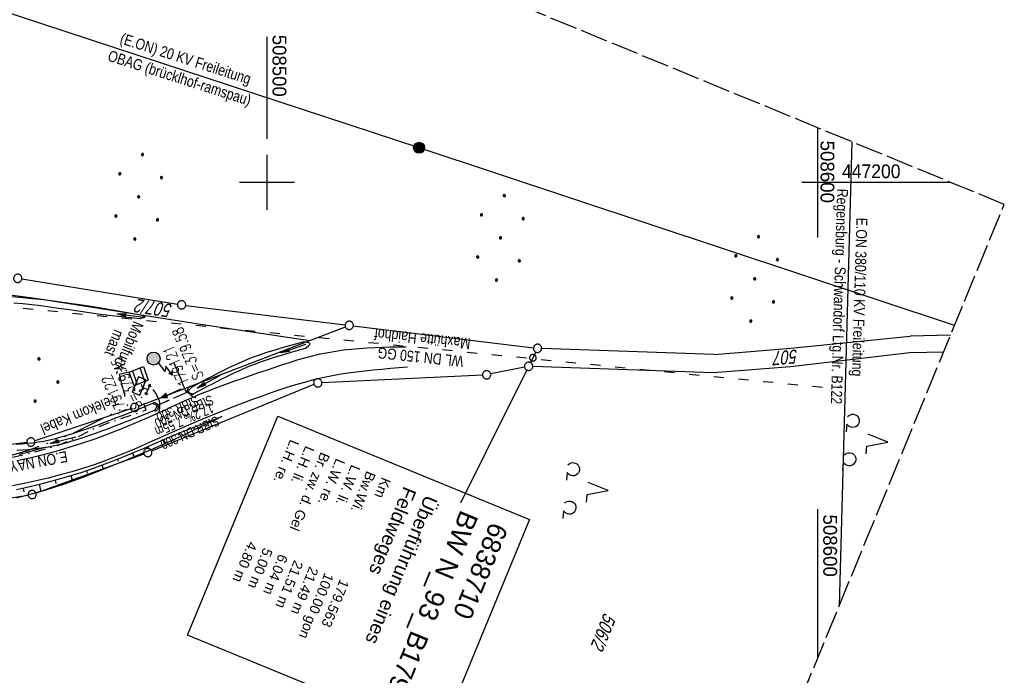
# Model space of a CAD drawing. Extents: x 507875 to 508634, y 446340 to 447363.
# Tile 70 of 71: x 508455 to 508634, y 447110 to 447230. Entities that reach past the tile are written whole.
import ezdxf
from ezdxf.enums import TextEntityAlignment as Align

# ---------------------------------------------------------------- set-up
doc = ezdxf.new("R2010")
doc.units = 0
doc.header["$LTSCALE"] = 10
doc.header["$MEASUREMENT"] = 0
for name, pattern in [('ACAD_ISO03W100', [30, 12, -18]), ('ACAD_ISO14W100', [25.5, 12, -3, 0.5, -3, 0.5, -3, 0.5, -3]), ('AUSGEZOGEN', [0]), ('LT00', [0]), ('LT08', [0.42, 0.2, -0.1, 0.02, -0.1]), ('LT12', [0.4, 0.3, -0.1]), ('LT14', [0.6, 0.5, -0.1]), ('STRICHLINIE2', [0.375, 0.25, -0.125])]:
    doc.linetypes.add(name, pattern=pattern)
doc.layers.get('0').update_dxf_attribs({"linetype": 'LT00'})
for name, color, linetype in [('--EK_FBR', 250, 'LT00'), ('--EK_Halt-Pfeil', 4, 'LT00'), ('--EK_Haltung', 7, 'STRICHLINIE2'), ('--EK_Haltung-Text', 140, 'LT00'), ('--EK_Schacht-Text', 5, 'LT00'), ('--EL_Halt-Pfeil', 4, 'LT00'), ('--EL_Haltung', 182, 'STRICHLINIE2'), ('--EL_Haltung-Text', 182, 'LT00'), ('BW_TEXT_B', 20, 'AUSGEZOGEN'), ('DFK_BEBAUUNG', 250, 'LT00'), ('DFK_FLUR_NR', 250, 'LT00'), ('DFK_GZPKT', 250, 'LT00'), ('DFK_KATASTER', 250, 'LT00'), ('DFK_NUTZUNG', 250, 'LT00'), ('DFK_VERMPKT', 252, 'LT00'), ('DL', 182, 'LT12'), ('DL_PFEIL', 201, 'LT00'), ('DL_TEXT', 182, 'LT00'), ('FUNKMAST', 80, 'LT00'), ('PFEIL', 140, 'AUSGEZOGEN'), ('STROM_FREILTG', 80, 'STROMFREILEITUNG'), ('STROM_TEXT', 80, 'Continuous'), ('STROM_UNTER', 80, 'LT08'), ('TELEKOM', 210, 'ACAD_ISO14W100'), ('TELEKOM_TEXT', 210, 'Continuous'), ('V126_RASTER', 250, 'LT00'), ('V127_AFBR_BAB', 250, 'LT00'), ('V127_BOESCH', 250, 'LT00'), ('V127_BOSCHUNG', 250, 'LT00'), ('V127_EINFAHRT', 250, 'LT00'), ('V127_GEBAUDE', 250, 'LT00'), ('V127_GRABEN', 250, 'LT00'), ('V127_RASTER', 250, 'LT00'), ('V127_SCHRAFF', 254, 'LT00'), ('V127_STROM', 80, 'LT00'), ('V127_UK_DURCH', 182, 'LT00'), ('WASSERLTG', 130, 'ACAD_ISO03W100'), ('WASSERLTG_TEXT', 130, 'Continuous')]:
    doc.layers.add(name, color=color, linetype=linetype)
doc.layers.add('-BLATT_127-RAND', color=7, linetype='LT14', plot=False)
doc.styles.add('Beschrift', font='ARIAL.TTF')
doc.styles.add('Haltungsbeschriftung', font='ARIAL.TTF', dxfattribs={"width": 0.75})
doc.styles.add('schachtbeschriftung', font='romans.shx', dxfattribs={"width": 0.75, "height": 2})
doc.styles.get("Standard").update_dxf_attribs({"font": 'ARIAL.TTF'})
doc.styles.add('Strom', font='txt-alt.shx')
doc.styles.add('Versorgungsltg', font='ARIAL.TTF', dxfattribs={"width": 0.8, "height": 2})
doc.linetypes.add('STROMFREILEITUNG', pattern='A,12.7,-5.5,["xx",Strom,S=2.5,R=0,X=-2.6,Y=-0.85],-4.35', length=22.55)

# ---------------------------------------------------------------- blocks, each defined once
blk = doc.blocks.new('SYMB0001')
at = {"color": 0, "linetype": 'ByBlock'}
for p, q in [((-0.015712, 0), (0.010166, 0.012015)), ((0, -0.021257), (-0.015712, 0)), ((0.010166, 0.012015), (0, -0.021257))]:
    blk.add_line(p, q, dxfattribs=at)
blk = doc.blocks.new('SYMB7010')
at = {"color": 0, "linetype": 'ByBlock'}
for points in [[(-0.031408, 0.499213), (-0.093728, 0.49134), (-0.15457, 0.475719), (-0.212975, 0.452595), (-0.268021, 0.422333), (-0.31884, 0.385411), (-0.36463, 0.342411), (-0.40467, 0.29401), (-0.438329, 0.240973), (-0.465074, 0.184136), (-0.484486, 0.124395), (-0.496256, 0.062692), (-0.5002, 0)], [(-0.5002, 0), (-0.496256, -0.062692), (-0.484486, -0.124395), (-0.465075, -0.184136), (-0.438329, -0.240973), (-0.404671, -0.29401), (-0.36463, -0.342411), (-0.31884, -0.385411), (-0.268021, -0.422333), (-0.212975, -0.452595), (-0.154571, -0.475719), (-0.093728, -0.49134), (-0.031408, -0.499213), (0.031408, -0.499213)], [(0.5002, 0), (0.496256, 0.062692), (0.484485, 0.124395), (0.465074, 0.184136), (0.438329, 0.240973), (0.40467, 0.29401), (0.36463, 0.342411), (0.31884, 0.385411), (0.268021, 0.422333), (0.212975, 0.452595), (0.15457, 0.475719), (0.093728, 0.49134), (0.031408, 0.499213), (-0.031408, 0.499213)], [(0.031408, -0.499213), (0.093728, -0.491341), (0.15457, -0.475719), (0.212975, -0.452595), (0.268021, -0.422333), (0.31884, -0.385411), (0.36463, -0.342411), (0.404671, -0.294011), (0.438329, -0.240974), (0.465075, -0.184136), (0.484486, -0.124395), (0.496256, -0.062692), (0.500201, 0)]]:
    blk.add_lwpolyline(points, dxfattribs=at)
blk = doc.blocks.new('Ackerland7')
at = {"layer": 'DFK_NUTZUNG', "color": 0, "linetype": 'ByBlock'}
for p, q in [((-4, 3.93), (-4, 3.67)), ((-3.95, 3.63), (-3.95, 3.97)), ((-3.9, 3.99), (-3.9, 3.61)), ((-3.85, 3.6), (-3.85, 4)), ((-3.8, 3.99), (-3.8, 3.61)), ((-3.75, 3.63), (-3.75, 3.97)), ((-3.7, 3.93), (-3.7, 3.67)), ((-3.65, 3.8), (-3.65, 3.8)), ((3.7, 3.93), (3.7, 3.67)), ((3.75, 3.63), (3.75, 3.97)), ((3.8, 3.99), (3.8, 3.61)), ((3.85, 3.6), (3.85, 4)), ((3.9, 3.99), (3.9, 3.61)), ((3.95, 3.63), (3.95, 3.97)), ((4, 3.93), (4, 3.67)), ((4.05, 3.8), (4.05, 3.8)), ((-7.85, 0.13), (-7.85, -0.13)), ((-7.8, -0.17), (-7.8, 0.17)), ((-7.75, 0.19), (-7.75, -0.19)), ((-7.7, -0.2), (-7.7, 0.2)), ((-7.65, 0.19), (-7.65, -0.19)), ((-7.6, -0.17), (-7.6, 0.17)), ((-7.55, 0.13), (-7.55, -0.13)), ((-7.5, 0), (-7.5, 0)), ((-0.15, 0.13), (-0.15, -0.13)), ((-0.1, -0.17), (-0.1, 0.17)), ((-0.05, 0.19), (-0.05, -0.19)), ((0, -0.2), (0, 0.2)), ((0.05, 0.19), (0.05, -0.19)), ((0.1, -0.17), (0.1, 0.17)), ((0.15, 0.13), (0.15, -0.13)), ((0.2, 0), (0.2, 0)), ((7.55, 0.13), (7.55, -0.13)), ((7.6, -0.17), (7.6, 0.17)), ((7.65, 0.19), (7.65, -0.19)), ((7.7, -0.2), (7.7, 0.2)), ((7.75, 0.19), (7.75, -0.19)), ((7.8, -0.17), (7.8, 0.17)), ((7.85, 0.13), (7.85, -0.13)), ((7.9, 0), (7.9, 0)), ((-4, -3.67), (-4, -3.93)), ((-3.95, -3.97), (-3.95, -3.63)), ((-3.9, -3.61), (-3.9, -3.99)), ((-3.85, -4), (-3.85, -3.6)), ((-3.8, -3.61), (-3.8, -3.99)), ((-3.75, -3.97), (-3.75, -3.63)), ((-3.7, -3.67), (-3.7, -3.93)), ((-3.65, -3.8), (-3.65, -3.8)), ((3.7, -3.67), (3.7, -3.93)), ((3.75, -3.97), (3.75, -3.63)), ((3.8, -3.61), (3.8, -3.99)), ((3.85, -4), (3.85, -3.6)), ((3.9, -3.61), (3.9, -3.99)), ((3.95, -3.97), (3.95, -3.63)), ((4, -3.67), (4, -3.93)), ((4.05, -3.8), (4.05, -3.8))]:
    blk.add_line(p, q, dxfattribs=at)
for points in [[(-3.65, 3.8), (-3.67, 3.89), (-3.73, 3.96), (-3.81, 3.99), (-3.89, 3.99), (-3.97, 3.96), (-4.03, 3.89), (-4.05, 3.8), (-4.03, 3.71), (-3.97, 3.64), (-3.89, 3.6), (-3.81, 3.6), (-3.73, 3.64), (-3.67, 3.71), (-3.65, 3.8)], [(4.05, 3.8), (4.03, 3.89), (3.97, 3.96), (3.89, 3.99), (3.81, 3.99), (3.73, 3.96), (3.67, 3.89), (3.65, 3.8), (3.67, 3.71), (3.73, 3.64), (3.81, 3.61), (3.89, 3.61), (3.97, 3.64), (4.03, 3.71), (4.05, 3.8)], [(-7.5, 0), (-7.52, 0.09), (-7.58, 0.16), (-7.66, 0.19), (-7.74, 0.19), (-7.82, 0.16), (-7.88, 0.09), (-7.9, 0)], [(0.2, 0), (0.18, 0.09), (0.12, 0.16), (0.04, 0.19), (-0.04, 0.19), (-0.12, 0.16), (-0.18, 0.09), (-0.2, 0)], [(-0.2, 0), (-0.18, -0.09), (-0.12, -0.16), (-0.04, -0.19), (0.04, -0.19), (0.12, -0.16), (0.18, -0.09), (0.2, 0)], [(7.9, 0), (7.88, 0.09), (7.82, 0.16), (7.74, 0.19), (7.66, 0.19), (7.58, 0.16), (7.52, 0.09), (7.5, 0)], [(7.5, 0), (7.52, -0.09), (7.58, -0.16), (7.66, -0.19), (7.74, -0.19), (7.82, -0.16), (7.88, -0.09), (7.9, 0)], [(-7.9, 0), (-7.88, -0.09), (-7.82, -0.16), (-7.74, -0.19), (-7.66, -0.19), (-7.58, -0.16), (-7.52, -0.09), (-7.5, 0)], [(-3.65, -3.8), (-3.67, -3.71), (-3.73, -3.64), (-3.81, -3.61), (-3.89, -3.61), (-3.97, -3.64), (-4.03, -3.71), (-4.05, -3.8), (-4.03, -3.89), (-3.97, -3.96), (-3.89, -3.99), (-3.81, -3.99), (-3.73, -3.96), (-3.67, -3.89), (-3.65, -3.8)], [(4.05, -3.8), (4.03, -3.71), (3.97, -3.64), (3.89, -3.61), (3.81, -3.61), (3.73, -3.64), (3.67, -3.71), (3.65, -3.8), (3.67, -3.89), (3.73, -3.96), (3.81, -3.99), (3.89, -3.99), (3.97, -3.96), (4.03, -3.89), (4.05, -3.8)]]:
    blk.add_lwpolyline(points, dxfattribs=at)
blk = doc.blocks.new('Ackerland3')
at = {"layer": 'DFK_NUTZUNG', "color": 0, "linetype": 'ByBlock'}
for p, q in [((-0.15, 2.66), (-0.15, 2.4)), ((-0.1, 2.36), (-0.1, 2.7)), ((-0.05, 2.72), (-0.05, 2.34)), ((0, 2.33), (0, 2.73)), ((0.05, 2.72), (0.05, 2.34)), ((0.1, 2.36), (0.1, 2.7)), ((0.15, 2.66), (0.15, 2.4)), ((0.2, 2.53), (0.2, 2.53)), ((-4, -1.14), (-4, -1.4)), ((-3.95, -1.44), (-3.95, -1.1)), ((-3.9, -1.07), (-3.9, -1.46)), ((-3.85, -1.46), (-3.85, -1.07)), ((-3.8, -1.07), (-3.8, -1.46)), ((-3.75, -1.44), (-3.75, -1.1)), ((-3.7, -1.14), (-3.7, -1.4)), ((-3.65, -1.27), (-3.65, -1.26)), ((3.7, -1.14), (3.7, -1.4)), ((3.75, -1.44), (3.75, -1.1)), ((3.8, -1.07), (3.8, -1.46)), ((3.85, -1.46), (3.85, -1.07)), ((3.9, -1.07), (3.9, -1.46)), ((3.95, -1.44), (3.95, -1.1)), ((4, -1.14), (4, -1.4)), ((4.05, -1.27), (4.05, -1.26))]:
    blk.add_line(p, q, dxfattribs=at)
for points in [[(0.2, 2.53), (0.18, 2.62), (0.12, 2.69), (0.04, 2.73), (-0.04, 2.73), (-0.12, 2.69), (-0.18, 2.62), (-0.2, 2.53), (-0.18, 2.45), (-0.12, 2.38), (-0.04, 2.34), (0.04, 2.34), (0.12, 2.38), (0.18, 2.45), (0.2, 2.53)], [(-3.65, -1.27), (-3.67, -1.18), (-3.73, -1.11), (-3.81, -1.07), (-3.89, -1.07), (-3.97, -1.11), (-4.03, -1.18), (-4.05, -1.27)], [(-4.05, -1.27), (-4.03, -1.35), (-3.97, -1.42), (-3.89, -1.46), (-3.81, -1.46), (-3.73, -1.42), (-3.67, -1.35), (-3.65, -1.27)], [(4.05, -1.27), (4.03, -1.18), (3.97, -1.11), (3.89, -1.07), (3.81, -1.07), (3.73, -1.11), (3.67, -1.18), (3.65, -1.27)], [(3.65, -1.27), (3.67, -1.35), (3.73, -1.42), (3.81, -1.46), (3.89, -1.46), (3.97, -1.42), (4.03, -1.35), (4.05, -1.27)]]:
    blk.add_lwpolyline(points, dxfattribs=at)
blk = doc.blocks.new('SYMB7201')
at = {"color": 0, "linetype": 'ByBlock'}
for p, q in [((0, 0.385), (-0.11, 0.015)), ((-0.255, -0.385), (-0.115, -0.385)), ((0.445, -0.385), (0.585, -0.385))]:
    blk.add_line(p, q, dxfattribs=at)
for points in [[(0.25, 0.015), (0.11, 0.015), (0, 0.385)], [(-0.393816, -0.383308), (-0.416239, -0.362945), (-0.432849, -0.337617), (-0.442589, -0.308936), (-0.444836, -0.27873), (-0.439449, -0.248923), (-0.426769, -0.221415), (-0.407606, -0.197958), (-0.38318, -0.180047), (-0.355047, -0.168823), (-0.325, -0.165), (-0.294953, -0.168823), (-0.26682, -0.180047), (-0.242394, -0.197959), (-0.223231, -0.221415), (-0.210551, -0.248923), (-0.205164, -0.27873), (-0.207411, -0.308936), (-0.21715, -0.337617), (-0.233761, -0.362945), (-0.256184, -0.383308)], [(0.306185, -0.383308), (0.283761, -0.362945), (0.267151, -0.337617), (0.257411, -0.308936), (0.255164, -0.27873), (0.260552, -0.248923), (0.273231, -0.221415), (0.292394, -0.197958), (0.31682, -0.180047), (0.344953, -0.168823), (0.375, -0.165), (0.405047, -0.168823), (0.43318, -0.180047), (0.457606, -0.197959), (0.476769, -0.221415), (0.489449, -0.248923), (0.494836, -0.27873), (0.492589, -0.308936), (0.48285, -0.337617), (0.466239, -0.362945), (0.443816, -0.383308)]]:
    blk.add_lwpolyline(points, dxfattribs=at)
blk = doc.blocks.new('Pfreil3')
at = {"layer": 'PFEIL'}
blk.add_hatch(color=256, dxfattribs=at).paths.add_polyline_path([(-1.55, 0.27), (-1.55, -0.27), (0, 0)])
for p, q in [((-1.55, 0), (-4.83, 0)), ((-1.55, -0.27), (-1.55, 0.27)), ((-1.55, 0.27), (0, 0)), ((0, 0), (-1.55, -0.27))]:
    blk.add_line(p, q, dxfattribs=at)
blk = doc.blocks.new('SYMB1107')
at = {"color": 0, "linetype": 'ByBlock'}
for points in [[(-0.2, 0), (-0.196157, 0.039018), (-0.184776, 0.076537), (-0.166294, 0.111114), (-0.141421, 0.141421), (-0.111114, 0.166294), (-0.076537, 0.184776), (-0.039018, 0.196157), (0, 0.2)], [(0, 0.2), (0.039018, 0.196157), (0.076537, 0.184776), (0.111114, 0.166294), (0.141421, 0.141421), (0.166294, 0.111114), (0.184776, 0.076537), (0.196157, 0.039018), (0.2, 0)]]:
    blk.add_lwpolyline(points, dxfattribs=at)
blk = doc.blocks.new('SYMB0702')
at = {"color": 0, "linetype": 'ByBlock'}
for p, q in [((0.071716, 0.203284), (0.071716, 0.146716)), ((0.1, 0.175), (-0.1, 0.175)), ((0, 0.075), (0, 0.175))]:
    blk.add_line(p, q, dxfattribs=at)
for points in [[(-0.071716, 0.203284), (-0.1, 0.175), (-0.071716, 0.146716), (-0.071716, 0.203284)], [(0.071716, 0.203284), (0.1, 0.175), (0.071716, 0.146716)], [(0.15, 0.075), (-0.15, 0.075), (-0.15, -0.075), (0.15, -0.075), (0.15, 0.075)]]:
    blk.add_lwpolyline(points, dxfattribs=at)
blk = doc.blocks.new('SYMB0070')
at = {"color": 0, "linetype": 'ByBlock'}
for p, q in [((-0.5, 0), (0.2, 0)), ((0.5, 0), (0.2, 0.1)), ((0.2, 0.1), (0.2, 0)), ((0.468, 0), (0.21, 0.086)), ((0.21, 0.086), (0.21, -0.086)), ((0.21, -0.086), (0.468, 0)), ((0.22, -0.072), (0.437, 0)), ((0.23, -0.058), (0.405, 0)), ((0.24, -0.045), (0.374, 0)), ((0.342, 0), (0.25, 0.031)), ((0.25, 0.031), (0.25, -0.031)), ((0.25, -0.031), (0.342, 0)), ((0.26, -0.017), (0.31, 0)), ((0.27, -0.003), (0.279, 0))]:
    blk.add_line(p, q, dxfattribs=at)
for points in [[(0.2, 0), (0.2, -0.1), (0.5, 0)], [(0.437, 0), (0.22, 0.072), (0.22, -0.072)], [(0.405, 0), (0.23, 0.058), (0.23, -0.058)], [(0.374, 0), (0.24, 0.045), (0.24, -0.045)], [(0.31, 0), (0.26, 0.017), (0.26, -0.017)], [(0.279, 0), (0.27, 0.003), (0.27, -0.003)]]:
    blk.add_lwpolyline(points, dxfattribs=at)

msp = doc.modelspace()

# ---------------------------------------------------------------- hatches: boundary and pattern name
at = {"layer": 'FUNKMAST'}
msp.add_hatch(color=256, dxfattribs=at).paths.add_polyline_path([(508478.24, 447168, 1), (508480.6, 447168, 1)])
at = {"layer": 'STROM_TEXT'}
h = msp.add_hatch(color=256, dxfattribs=at)
edge = h.paths.add_edge_path()
edge.add_arc((508527.63, 447206.27), 1, 0, 360)

# ---------------------------------------------------------------- linework, layer by layer
at = {"layer": '--EK_FBR'}
for points in [[(508454.59, 447149.48), (508456.98, 447149.99), (508459.36, 447150.57), (508461.72, 447151.21), (508464.07, 447151.89), (508466.41, 447152.64), (508468.79, 447153.45), (508471.16, 447154.32), (508473.51, 447155.23), (508475.84, 447156.19), (508478.16, 447157.18), (508480.46, 447158.22), (508481.69, 447158.78), (508482.91, 447159.35), (508484.14, 447159.92), (508485.37, 447160.48), (508486.61, 447161.02), (508488.07, 447161.63), (508489.54, 447162.22), (508491.02, 447162.79), (508492.51, 447163.34), (508494.01, 447163.87), (508495.51, 447164.4), (508497.01, 447164.92), (508498.52, 447165.44), (508499.9, 447165.92), (508501.29, 447166.39), (508502.68, 447166.86), (508504.07, 447167.31), (508505.47, 447167.74), (508506.87, 447168.14), (508508.28, 447168.51), (508509.69, 447168.84), (508511.11, 447169.13), (508512.51, 447169.37), (508513.91, 447169.56), (508515.32, 447169.72), (508516.73, 447169.84), (508518.15, 447169.94), (508519.58, 447170.01), (508521, 447170.06), (508522.43, 447170.1), (508523.86, 447170.12), (508525.3, 447170.15)], [(508525.53, 447166.42), (508523.97, 447166.29), (508522.41, 447166.17), (508520.86, 447166.03), (508519.3, 447165.88), (508517.75, 447165.71), (508516.2, 447165.53), (508514.66, 447165.32), (508513.12, 447165.08), (508511.59, 447164.8), (508510.07, 447164.49), (508508.44, 447164.11), (508506.81, 447163.68), (508505.2, 447163.22), (508503.59, 447162.72), (508501.98, 447162.2), (508500.39, 447161.65), (508498.8, 447161.08), (508497.22, 447160.5), (508494.68, 447159.54), (508492.16, 447158.56), (508489.64, 447157.55), (508487.15, 447156.51), (508484.66, 447155.44), (508483.14, 447154.77), (508481.62, 447154.09), (508480.1, 447153.41), (508478.59, 447152.73), (508477.07, 447152.05), (508475.54, 447151.39), (508474.01, 447150.75), (508472.47, 447150.13), (508470.92, 447149.54), (508468.83, 447148.79), (508466.71, 447148.1), (508464.58, 447147.45), (508462.43, 447146.86), (508460.27, 447146.31), (508458.1, 447145.8), (508455.92, 447145.34), (508453.8, 447144.92)]]:
    msp.add_lwpolyline(points, dxfattribs=at)
at = {"layer": '--EK_Haltung'}
msp.add_line((508485.71, 447161.93), (508480.16, 447159.51), dxfattribs=at)
at = {"layer": '--EL_Haltung'}
msp.add_line((508485.71, 447161.93), (508480.16, 447159.51), dxfattribs=at)
at = {"layer": '-BLATT_127-RAND'}
msp.add_lwpolyline([(508226.91, 447363.29), (507875.2, 446507.77), (508282.15, 446340.47), (508633.86, 447195.99), (508226.91, 447363.29)], dxfattribs=at)
at = {"layer": 'DFK_KATASTER'}
for p, q in [((508455.5, 447182.45), (508483.76, 447177.87)), ((508449.99, 447180.01), (508457.94, 447178.95)), ((508457.94, 447178.95), (508488.37, 447174.21)), ((508485.25, 447177.66), (508514.2, 447174.13)), ((508488.37, 447174.21), (508507.78, 447171.3)), ((508507.78, 447171.3), (508514.24, 447173.77)), ((508515.68, 447173.95), (508548.38, 447169.95)), ((508595.09, 447169.91), (508616.77, 447172.04)), ((508624.1, 447172.23), (508616.77, 447172.04)), ((508476.68, 447159.38), (508507.78, 447171.3)), ((508548.79, 447169.19), (508547.83, 447167.27)), ((508581.17, 447168.73), (508549.87, 447169.83)), ((508581.17, 447168.73), (508595.09, 447169.91)), ((508616.73, 447169.04), (508595.04, 447166.51)), ((508622.83, 447169.14), (508616.73, 447169.04)), ((508581.06, 447165.43), (508548.25, 447166.57)), ((508539.13, 447165.01), (508509.98, 447163.61)), ((508547.17, 447165.93), (508515.98, 447103.26)), ((508546.77, 447166.45), (508540.62, 447165.2)), ((508595.04, 447166.51), (508581.06, 447165.43)), ((508508.54, 447163.3), (508479.05, 447151.21)), ((508475.27, 447158.87), (508457.85, 447153.08)), ((508456.4, 447152.76), (508445.47, 447151.45)), ((508477.66, 447150.67), (508458.08, 447143.58)), ((508420.5, 447137.55), (508456.63, 447143.2))]:
    msp.add_line(p, q, dxfattribs=at)
at = {"layer": 'DL'}
msp.add_line((508485.71, 447161.93), (508480.16, 447159.51), dxfattribs=at)
at = {"layer": 'FUNKMAST', "flags": 128}
msp.add_lwpolyline([(508482.83, 447164.99), (508481.65, 447166.6), (508481.5, 447165.63), (508480.32, 447167.24)], dxfattribs=at)
at = {"layer": 'FUNKMAST'}
msp.add_lwpolyline([(508482.7, 447165.65), (508482.83, 447164.99), (508482.21, 447165.31)], dxfattribs=at)
msp.add_circle((508479.42, 447168), 1.18, dxfattribs=at)
at = {"layer": 'STROM_FREILTG', "ltscale": 0.05, "flags": 128}
for points in [[(508624.83, 447174.02), (508527.63, 447206.27), (508356.7, 447262.52), (508221.87, 447260.75)], [(508603.93, 447123.17), (508606.24, 447207.35)]]:
    msp.add_lwpolyline(points, dxfattribs=at)
at = {"layer": 'STROM_TEXT'}
msp.add_circle((508527.63, 447206.27), 1, dxfattribs=at)
at = {"layer": 'STROM_UNTER', "flags": 128}
msp.add_lwpolyline([(508477.17, 447163.36), (508477.55, 447162.41), (508476.8, 447162.19), (508478, 447158.65), (508476.66, 447158.12), (508471.15, 447156.28), (508468.81, 447155.36), (508465.86, 447153.83), (508462.24, 447152.27), (508457.45, 447150.91), (508454.12, 447150.12), (508450.03, 447149.44), (508446.69, 447148.91), (508445.1, 447148.8), (508443.43, 447148.81), (508441.98, 447149), (508440.98, 447149.3), (508439.99, 447149.74), (508439.13, 447150.28), (508438.53, 447151.07), (508437.55, 447153.07), (508436.17, 447157.08), (508435.58, 447159.57), (508435.17, 447160.62), (508433.6, 447164), (508433.36, 447165.25), (508433.39, 447167.22), (508433.7, 447169.94), (508434.02, 447175.32), (508433.99, 447176.73), (508433.58, 447177.6), (508432.69, 447178.21), (508431.65, 447178.58), (508428.24, 447179.36), (508416.17, 447179.7), (508379.48, 447179.68), (508375.41, 447166.52), (508370.87, 447167.9), (508362.45, 447168.38), (508358.87, 447169.51), (508362.37, 447176.21), (508362.37, 447177.73), (508361.56, 447177.68), (508361.5, 447176.07), (508361.06, 447175.47), (508344.02, 447182.44), (508343.22, 447182.57), (508340.74, 447186.94), (508326.29, 447214.2), (508322.95, 447217.37), (508315.8, 447217.98), (508316.1, 447224.02)], dxfattribs=at)
at = {"layer": 'TELEKOM', "ltscale": 0.05, "flags": 128}
msp.add_lwpolyline([(508474.98, 447165.55), (508473.17, 447165.08), (508474.67, 447159.36), (508464.67, 447154.33), (508456.66, 447151.28), (508453.54, 447150.41), (508444.6, 447148.8), (508441.98, 447149), (508439.15, 447149.48), (508437.85, 447150.28), (508435.95, 447153.68), (508433.95, 447160.48), (508432.25, 447163.98), (508431.95, 447165.28), (508432.55, 447176.79), (508431.94, 447177.76), (508416.74, 447181.79), (508378.63, 447181.39), (508374.69, 447166.96), (508370.19, 447168.14), (508366.26, 447168.54), (508362.18, 447169.98), (508358.41, 447171.66), (508347.84, 447167.26), (508337.4, 447169.98), (508328.41, 447171.94), (508322.64, 447172.54), (508316.29, 447172.94), (508310.43, 447172.33), (508294.91, 447170.29), (508285.32, 447168.64), (508276.49, 447167.2), (508271.84, 447166.86), (508264.54, 447167.81), (508253.34, 447170.85), (508250.23, 447179.49), (508234.73, 447192.34), (508230.98, 447195.53), (508227.16, 447198.13), (508210.97, 447203.51), (508203.35, 447206.26), (508189.32, 447199.88), (508186.18, 447190.41), (508183.81, 447181.72), (508180.25, 447166.86), (508182.04, 447154.93), (508172.71, 447111.81), (508163.22, 447073.34), (508154.78, 447034.67), (508153.03, 446995.56), (508154.9, 446955.58), (508158.1, 446912.01), (508138.04, 446875.46), (508116.29, 446837.96), (508103.88, 446802.93), (508083.74, 446761.26), (508071.73, 446745.95), (508067.47, 446734.79), (508063.4, 446727.28), (508059.46, 446719.32), (508062.26, 446713.44), (508069.98, 446704.89), (508081.48, 446692.27), (508095.24, 446677.23), (508103.8, 446669.38), (508122.04, 446644.24), (508132, 446636.81), (508105.77, 446613.37), (508119.82, 446594.08), (508150.12, 446555.82), (508154.75, 446559.46), (508167.77, 446536.94), (508183.18, 446511.57), (508186.81, 446510.85), (508218.93, 446451.46), (508225.82, 446439.69), (508234.16, 446421.75), (508247.22, 446396.38), (508258.48, 446371.28), (508263.55, 446356.79), (508266.89, 446346.74)], dxfattribs=at)
at = {"layer": 'V126_RASTER'}
msp.add_line((508500, 447226.41), (508500, 447207.92), dxfattribs=at)
at = {"layer": 'V127_AFBR_BAB'}
for points in [[(508454.59, 447149.48), (508456.98, 447149.99), (508459.36, 447150.57), (508461.72, 447151.21), (508464.07, 447151.89), (508466.41, 447152.64), (508468.79, 447153.45), (508471.16, 447154.32), (508473.51, 447155.23), (508475.84, 447156.19), (508478.16, 447157.18), (508480.46, 447158.22), (508481.69, 447158.78), (508482.91, 447159.35), (508484.14, 447159.92), (508485.37, 447160.48), (508486.61, 447161.02), (508488.07, 447161.63), (508489.54, 447162.22), (508491.02, 447162.79), (508492.51, 447163.34), (508494.01, 447163.87), (508495.51, 447164.4), (508497.01, 447164.92), (508498.52, 447165.44), (508499.9, 447165.92), (508501.29, 447166.39), (508502.68, 447166.86), (508504.07, 447167.31), (508505.47, 447167.74), (508506.87, 447168.14), (508508.28, 447168.51), (508509.69, 447168.84), (508511.11, 447169.13), (508512.51, 447169.37), (508513.91, 447169.56), (508515.32, 447169.72), (508516.73, 447169.84), (508518.15, 447169.94), (508519.58, 447170.01), (508521, 447170.06), (508522.43, 447170.1), (508523.86, 447170.12), (508525.3, 447170.15)], [(508525.53, 447166.42), (508523.97, 447166.29), (508522.41, 447166.17), (508520.86, 447166.03), (508519.3, 447165.88), (508517.75, 447165.71), (508516.2, 447165.53), (508514.66, 447165.32), (508513.12, 447165.08), (508511.59, 447164.8), (508510.07, 447164.49), (508508.44, 447164.11), (508506.81, 447163.68), (508505.2, 447163.22), (508503.59, 447162.72), (508501.98, 447162.2), (508500.39, 447161.65), (508498.8, 447161.08), (508497.22, 447160.5), (508494.68, 447159.54), (508492.16, 447158.56), (508489.64, 447157.55), (508487.15, 447156.51), (508484.66, 447155.44), (508483.14, 447154.77), (508481.62, 447154.09), (508480.1, 447153.41), (508478.59, 447152.73), (508477.07, 447152.05), (508475.54, 447151.39), (508474.01, 447150.75), (508472.47, 447150.13), (508470.92, 447149.54), (508468.83, 447148.79), (508466.71, 447148.1), (508464.58, 447147.45), (508462.43, 447146.86), (508460.27, 447146.31), (508458.1, 447145.8), (508455.92, 447145.34), (508453.8, 447144.92)]]:
    msp.add_lwpolyline(points, dxfattribs=at)
at = {"layer": 'V127_BOESCH'}
for points in [[(508491.83, 447157.47), (508490.16, 447156.65), (508488.49, 447155.84), (508486.82, 447155.03), (508485.14, 447154.24), (508482.46, 447153), (508479.77, 447151.8), (508477.06, 447150.63), (508474.34, 447149.49), (508471.6, 447148.38), (508469.93, 447147.71), (508468.26, 447147.06), (508466.58, 447146.42), (508464.89, 447145.8), (508463.19, 447145.21), (508461.49, 447144.64), (508459.77, 447144.1), (508458.05, 447143.6), (508456.31, 447143.13), (508454.46, 447142.68)], [(508454.51, 447144.23), (508456.19, 447144.6), (508458.74, 447145.2), (508461.26, 447145.85), (508463.77, 447146.56), (508466.25, 447147.33), (508468.71, 447148.15), (508471.14, 447149.05), (508472.69, 447149.65), (508474.22, 447150.27), (508475.75, 447150.92), (508477.27, 447151.57), (508478.8, 447152.23), (508480.32, 447152.89), (508481.84, 447153.54), (508483.37, 447154.19), (508484.91, 447154.82), (508486.28, 447155.37), (508487.67, 447155.9), (508489.05, 447156.43), (508490.44, 447156.95), (508491.83, 447157.47)], [(508454.99, 447150.62), (508456.5, 447151.02), (508458.01, 447151.42), (508459.52, 447151.84)]]:
    msp.add_lwpolyline(points, dxfattribs=at)
at = {"layer": 'V127_BOSCHUNG'}
for p, q in [((508489.48, 447156.59), (508489.52, 447156.47)), ((508483.88, 447154.4), (508484.01, 447154.09)), ((508486.67, 447155.52), (508486.85, 447155.05)), ((508481.11, 447153.23), (508481.41, 447152.53)), ((508456.49, 447151.01), (508456.37, 447151.48)), ((508459.38, 447151.8), (508459.38, 447151.81)), ((508475.61, 447150.85), (508475.9, 447150.14)), ((508478.36, 447152.04), (508478.51, 447151.68)), ((508472.84, 447149.71), (508472.98, 447149.35)), ((508467.24, 447147.65), (508467.38, 447147.21)), ((508470.05, 447148.64), (508470.33, 447147.87)), ((508458.64, 447145.17), (508458.96, 447143.86)), ((508461.53, 447145.92), (508461.68, 447145.34)), ((508464.39, 447146.75), (508464.7, 447145.74)), ((508455.74, 447144.5), (508455.89, 447143.78))]:
    msp.add_line(p, q, dxfattribs=at)
at = {"layer": 'V127_EINFAHRT'}
for points in [[(508486.61, 447161.02), (508486.28, 447161.26), (508485.97, 447161.51), (508485.67, 447161.77), (508485.41, 447162.04), (508485.18, 447162.35), (508485.01, 447162.67), (508484.87, 447163.02), (508484.75, 447163.37), (508484.63, 447163.72), (508484.5, 447164.07), (508483.18, 447167.14)], [(508480.46, 447158.22), (508480.5, 447158.64), (508480.54, 447159.05), (508480.55, 447159.47), (508480.54, 447159.87), (508480.47, 447160.26), (508480.34, 447160.71), (508480.14, 447161.14), (508479.91, 447161.56), (508479.64, 447161.97), (508479.36, 447162.38)]]:
    msp.add_lwpolyline(points, dxfattribs=at)
at = {"layer": 'V127_GEBAUDE'}
msp.add_lwpolyline([(508477.57, 447166.58), (508478.45, 447164.05), (508475.9, 447163.07), (508474.98, 447165.55), (508477.57, 447166.58)], dxfattribs=at)
at = {"layer": 'V127_GRABEN'}
for p, q in [((508480.12, 447159.47), (508479.19, 447159.82)), ((508479.68, 447158.68), (508480.12, 447159.47))]:
    msp.add_line(p, q, dxfattribs=at)
for points in [[(508452.95, 447179.32), (508455.15, 447179.14), (508457.33, 447178.93), (508459.49, 447178.7), (508461.65, 447178.43), (508463.8, 447178.14), (508465.94, 447177.82), (508468.08, 447177.49), (508470.22, 447177.14), (508471.93, 447176.84), (508473.64, 447176.54), (508475.35, 447176.23), (508477.07, 447175.92)], [(508476.97, 447175.22), (508475.27, 447175.4), (508473.56, 447175.58), (508471.87, 447175.77), (508470.17, 447175.97), (508468.57, 447176.18), (508466.96, 447176.41), (508465.36, 447176.64), (508463.76, 447176.88), (508462.16, 447177.11), (508460.56, 447177.34), (508458.95, 447177.55), (508457.33, 447177.75), (508455.7, 447177.92), (508454.06, 447178.07)], [(508477.07, 447175.92), (508477.34, 447175.83), (508477.58, 447175.74), (508477.75, 447175.66), (508477.82, 447175.57), (508477.75, 447175.48), (508477.56, 447175.39), (508477.29, 447175.31), (508476.97, 447175.22)], [(508506.53, 447170.97), (508505.2, 447170.61), (508503.87, 447170.25), (508502.54, 447169.88), (508501.22, 447169.49), (508499.91, 447169.08), (508498.61, 447168.64), (508497.32, 447168.17), (508496.06, 447167.66), (508494.81, 447167.12), (508493.57, 447166.56), (508492.34, 447165.96), (508491.12, 447165.35), (508489.9, 447164.71), (508488.69, 447164.07), (508487.48, 447163.42), (508486.28, 447162.76)], [(508507.01, 447169.88), (508507.26, 447170.06), (508507.49, 447170.25), (508507.67, 447170.41), (508507.79, 447170.56), (508507.83, 447170.69), (508507.74, 447170.8), (508507.54, 447170.87), (508507.25, 447170.92), (508506.9, 447170.95), (508506.53, 447170.97)], [(508486.63, 447161.58), (508487.86, 447162.24), (508489.1, 447162.9), (508490.33, 447163.55), (508491.57, 447164.18), (508492.82, 447164.81), (508494.07, 447165.41), (508495.34, 447165.98), (508496.61, 447166.53), (508497.9, 447167.04), (508499.18, 447167.51), (508500.46, 447167.95), (508501.76, 447168.37), (508503.07, 447168.76), (508504.38, 447169.14), (508505.69, 447169.51), (508507.01, 447169.88)], [(508486.28, 447162.76), (508486.07, 447162.53), (508485.89, 447162.31), (508485.77, 447162.11), (508485.76, 447161.94), (508485.87, 447161.81), (508486.07, 447161.72), (508486.34, 447161.64), (508486.63, 447161.58)], [(508479.19, 447159.82), (508477.52, 447159.14), (508475.85, 447158.47), (508474.17, 447157.8), (508472.49, 447157.15), (508470.8, 447156.5), (508469.11, 447155.87), (508467.41, 447155.26), (508465.7, 447154.67), (508464.67, 447154.33), (508463.64, 447154), (508462.61, 447153.7), (508461.57, 447153.42), (508460.52, 447153.17), (508459.47, 447152.96), (508458.48, 447152.8), (508457.48, 447152.66), (508456.48, 447152.56), (508455.48, 447152.46), (508454.48, 447152.37)], [(508454.61, 447151.34), (508455.59, 447151.42), (508456.58, 447151.5), (508457.56, 447151.59), (508458.54, 447151.7), (508459.52, 447151.84), (508460.63, 447152.03), (508461.73, 447152.27), (508462.83, 447152.54), (508463.92, 447152.84), (508465.01, 447153.17), (508466.09, 447153.51), (508467.82, 447154.09), (508469.53, 447154.69), (508471.24, 447155.32), (508472.94, 447155.97), (508474.63, 447156.63), (508476.31, 447157.31), (508478, 447157.99), (508479.68, 447158.68)]]:
    msp.add_lwpolyline(points, dxfattribs=at)
at = {"layer": 'V127_RASTER'}
for p, q in [((508600, 447189.97), (508600, 447209.91)), ((508500, 447205), (508500, 447195)), ((508495, 447200), (508505, 447200)), ((508597.1, 447200), (508624.11, 447200)), ((508600, 447113.62), (508600, 447140.63))]:
    msp.add_line(p, q, dxfattribs=at)
at = {"layer": 'V127_SCHRAFF'}
for p, q in [((508475.58, 447165.79), (508476.45, 447163.28)), ((508477.85, 447163.82), (508476.97, 447166.34))]:
    msp.add_line(p, q, dxfattribs=at)
at = {"layer": 'WASSERLTG', "ltscale": 0.015, "flags": 128}
msp.add_lwpolyline([(508600.83, 447162.74), (508427.82, 447179.84), (508327.18, 447175.83), (508270.86, 447168.91), (508250.59, 447175.87), (508228.13, 447190.93), (508198.14, 447200.07)], dxfattribs=at)

# ---------------------------------------------------------------- block references
at = {"layer": '--EK_Halt-Pfeil', "xscale": 3.999999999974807, "yscale": 4, "zscale": 4, "rotation": 203.541309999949}
msp.add_blockref('SYMB0070', (508482.54, 447161.64), dxfattribs=at)
at = {"layer": '--EL_Halt-Pfeil', "xscale": 3.999999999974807, "yscale": 4, "zscale": 4, "rotation": 203.541309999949}
msp.add_blockref('SYMB0070', (508482.54, 447161.64), dxfattribs=at)
at = {"layer": 'DFK_BEBAUUNG', "rotation": 0.001160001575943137}
msp.add_blockref('SYMB0001', (508480.14, 447167.22), dxfattribs=at)
at = {"layer": 'DFK_GZPKT', "xscale": 1.500000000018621, "yscale": 1.5, "zscale": 1.5, "rotation": 264.7377099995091}
for p in [(508454.76, 447182.57), (508484.5, 447177.75), (508514.94, 447174.04), (508549.12, 447169.86), (508547.5, 447166.6), (508539.88, 447165.05), (508509.23, 447163.58), (508475.98, 447159.11), (508457.14, 447152.85), (508478.36, 447150.93), (508457.37, 447143.32)]:
    msp.add_blockref('SYMB7010', p, dxfattribs=at)
at = {"layer": 'DFK_NUTZUNG', "rotation": 264.7376999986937}
for name, p in [('Ackerland7', (508476.71, 447197.37)), ('Ackerland7', (508542.39, 447189.92)), ('Ackerland7', (508588.54, 447182.47)), ('Ackerland3', (508459.52, 447163.98)), ('Ackerland7', (508504.16, 447124.78))]:
    msp.add_blockref(name, p, dxfattribs=at)
at = {"layer": 'DFK_NUTZUNG', "xscale": 10.00000000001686, "yscale": 10, "zscale": 10, "rotation": 264.7377100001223}
for p in [(508608.88, 447153.19), (508558.09, 447144.41)]:
    msp.add_blockref('SYMB7201', p, dxfattribs=at)
at = {"layer": 'DFK_VERMPKT', "xscale": 1.200000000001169, "yscale": 1.200000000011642, "zscale": 1.2, "rotation": 264.7377100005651}
msp.add_blockref('SYMB7010', (508548.27, 447168.14), dxfattribs=at)
at = {"layer": 'DL_PFEIL', "xscale": 3.999999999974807, "yscale": 4, "zscale": 4, "rotation": 203.541309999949}
msp.add_blockref('SYMB0070', (508482.54, 447161.64), dxfattribs=at)
at = {"layer": 'PFEIL'}
for p, rotation in [((508472.78, 447176.12), 172.9225188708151), ((508502.49, 447169.02), 199.4309520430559), ((508487.33, 447162.65), 208.5271082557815), ((508460.64, 447152.58), 194.669213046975)]:
    msp.add_blockref('Pfreil3', p, dxfattribs=dict(at, rotation=rotation))
at = {"layer": 'V127_STROM', "xscale": 10, "yscale": 10, "zscale": 10, "rotation": 247.65211}
msp.add_blockref('SYMB0702', (508476.78, 447163.02), dxfattribs=at)
at = {"layer": 'V127_UK_DURCH', "zscale": 4}
for p, xscale, yscale, rotation in [((508486.4, 447162.23), 3.999999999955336, 3.999999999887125, 103.0299322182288), ((508479.47, 447159.21), 3.999999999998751, 3.999999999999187, 280.2346986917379)]:
    msp.add_blockref('SYMB1107', p, dxfattribs=dict(at, xscale=xscale, yscale=yscale, rotation=rotation))

# ---------------------------------------------------------------- texts
at = {"layer": '--EK_Schacht-Text', "style": 'schachtbeschriftung', "width": 0.75}
for s, rotation, p in [('S=379.58', -246.4587, (508488.56, 447164.7)), ('179121', -246.4587, (508485.92, 447163.55)), ('S=379.45', -246.3741, (508477.43, 447159.32)), ('179122', -246.3741, (508474.79, 447158.17))]:
    msp.add_text(s, height=2, rotation=rotation, dxfattribs=at).set_placement(p)
at = {"layer": 'DFK_FLUR_NR', "oblique": 13.754, "width": 0.75}
for s, rotation, p in [('507/2', 170.8985, (508482.98, 447177.83)), ('507', 185.0429, (508596.35, 447169.67)), ('506/2', 247.6521, (508561.23, 447122))]:
    msp.add_text(s, height=2.5, rotation=rotation, dxfattribs=at).set_placement(p)
at = {"layer": 'DL_TEXT', "style": 'Haltungsbeschriftung', "width": 0.75}
msp.add_text('StBR 300', height=1.8, rotation=-156.4587, dxfattribs=at).set_placement((508487.11, 447161.29))
at = {"layer": 'FUNKMAST', "insert": (508473.54, 447170.3), "char_height": 2, "attachment_point": 5, "rotation": 247.6521, "line_spacing_factor": 0.8, "style": 'Versorgungsltg'}
msp.add_mtext('Mobilfunk-\\Pmast', dxfattribs=at)
at = {"layer": 'STROM_TEXT', "style": 'Versorgungsltg', "width": 0.8}
msp.add_text('E.ON NAY2Y 4x150', height=2, rotation=190.8278, dxfattribs=at).set_placement((508453.7, 447149.34), align=Align.CENTER)
at = {"layer": 'STROM_TEXT', "char_height": 2, "attachment_point": 5, "line_spacing_factor": 1.1, "style": 'Versorgungsltg'}
for s, insert, rotation in [('(E.ON) 20 KV Freileitung\\POBAG (brücklhof-ramspau)', (508484.6, 447220.43), 342.3034), ('E.ON 380/110 KV Freileitung\\PRegensburg - Schwandorf Ltg.Nr. B122', (508605.47, 447179.23), 268.3221)]:
    msp.add_mtext(s, dxfattribs=dict(at, insert=insert, rotation=rotation))
at = {"layer": 'TELEKOM_TEXT', "style": 'Versorgungsltg', "width": 0.8}
msp.add_text('Telekom Kabel', height=2, rotation=202.1833, dxfattribs=at).set_placement((508465.6, 447158.78), align=Align.CENTER)
at = {"layer": 'V126_RASTER', "width": 0.965}
msp.add_text(' 508500', height=2.5, rotation=-89.9997, dxfattribs=at).set_placement((508501.02, 447227.72))
at = {"layer": 'V127_RASTER'}
for s, rotation, width, p in [(' 508600', -89.9984, 0.972, (508600.5, 447208.52)), (' 447200', 0.0016, 0.911, (508603.52, 447200.76)), (' 508600', -89.9984, 0.972, (508601, 447140.63))]:
    msp.add_text(s, height=2.5, rotation=rotation, dxfattribs=dict(at, width=width)).set_placement(p)
at = {"layer": 'WASSERLTG_TEXT', "insert": (508528.05, 447169.93), "char_height": 2, "attachment_point": 5, "rotation": 174.0616, "style": 'Versorgungsltg'}
msp.add_mtext('WL DN 150 GG\\PMaxhütte Haidhof', dxfattribs=at)

# ---------------------------------------------------------------- next in the draw order: texts
at = {"layer": 'BW_TEXT_B', "insert": (508543.85, 447137.15), "char_height": 2, "width": 37.6154, "attachment_point": 1, "rotation": 247.6521, "style": 'Beschrift', "bg_fill": 3, "box_fill_scale": 1.5, "bg_fill_color": 256, "bg_fill_transparency": 0}
msp.add_mtext('{\\Funir_o|c0;\\H1.75x;6838710\\fArial|b0|i0|c238|p34;\\H0.5714x;\\P\\H1.75x;BW N_93_B1\\fArial|b0|i0|c0|p34;79d\\fArial|b0|i0|c238|p34;\\W0.8;\\P\\H0.3714x;\\W1;\\P\\fArial|b0|i0|c0|p34;\\H1.924x;Überführung eines\\PFeldweges\\fArial|b0|i0|c238|p34;\\P\\H0.1999x;\\P\\pt8,20;\\H3.602x;K\\fArial|b0|i0|c0|p34;m^I^I\\fArial|b0|i0|c238|p34;1\\fArial|b0|i0|c0|p34;79.563\\fArial|b0|i0|c238|p34;\\PBw.Wi\\fArial|b0|i0|c0|p34;.^I^I100.00\\fArial|b0|i0|c238|p34; gon\\P\\pt20;\\fArial|b0|i0|c0|p34;L.W. li.^I21.49 \\fArial|b0|i0|c238|p34;m\\fArial|b0|i0|c0|p34;\\PL.W. re.^I21.51 m\\fArial|b0|i0|c238|p34;\\P\\fArial|b0|i0|c0|p34;Br. zw. d. Gel^I6.04 m\\PL.H. li.^I5.00 m\\PL.H. re.^I4.80 m}', dxfattribs=at)

# ---------------------------------------------------------------- next in the draw order: linework, layer by layer
at = {"layer": 'BW_TEXT_B'}
msp.add_lwpolyline([(508547.65, 447138.78), (508531.29, 447098.99), (508485.6, 447117.77), (508501.96, 447157.56)], close=True, dxfattribs=at)

# ---------------------------------------------------------------- next in the draw order: texts
at = {"layer": '--EK_Haltung-Text', "style": 'Haltungsbeschriftung', "width": 0.75}
for s, p in [('17.2‰ 7.55m', (508489.83, 447159.95)), ('StBR DN 300', (508490.85, 447157.61))]:
    msp.add_text(s, height=1.8, rotation=-156.4587, dxfattribs=at).set_placement(p)
at = {"layer": '--EL_Haltung-Text', "style": 'Haltungsbeschriftung', "width": 0.75}
msp.add_text('StBR DN 300', height=1.8, rotation=-156.4587, dxfattribs=at).set_placement((508489.8, 447161.44))

doc.saveas('drawing.dxf')
